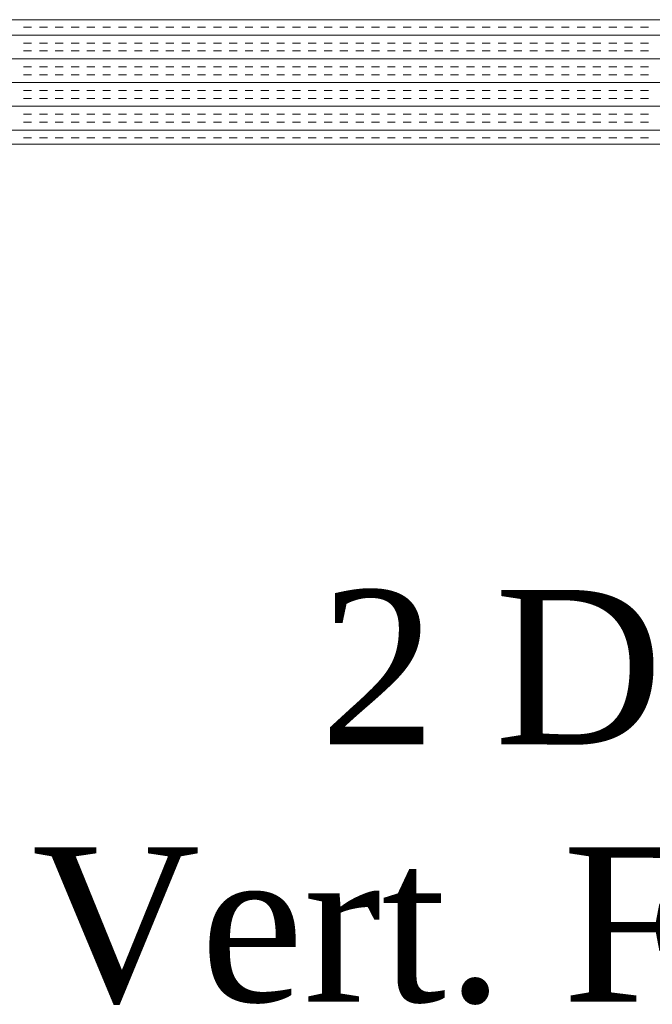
# Model space of a CAD drawing. Extents: x 3940905 to 4145695, y 925352 to 1109797.
# Tile 96 of 256: x 3949086 to 3949340, y 1099809 to 1100204. Entities that reach past the tile are written whole.
import ezdxf

# ---------------------------------------------------------------- set-up
doc = ezdxf.new("R2010")
doc.units = 0
doc.header["$LTSCALE"] = 750
doc.header["$MEASUREMENT"] = 0
doc.layers.add('CKD Equipments', color=252, linetype='CONTINUOUS', lineweight=0)
doc.layers.add('TEXT', color=7, linetype='CONTINUOUS')
doc.styles.add('TXT1', font='times.ttf')

msp = doc.modelspace()

# ---------------------------------------------------------------- linework, layer by layer
at = {"layer": 'CKD Equipments'}
for p, q in [((3949748.37, 1100204.23), (3948930.37, 1100204.23)), ((3949698.37, 1100154.23), (3948980.37, 1100154.23))]:
    msp.add_line(p, q, dxfattribs=at)
at = {"layer": 'CKD Equipments', "color": 4, "linetype": 'Continuous'}
for p, q in [((3948930.37, 1100198.04), (3949748.37, 1100198.04)), ((3949087.84, 1100201.21), (3949091.02, 1100201.21)), ((3949094.19, 1100201.21), (3949097.37, 1100201.21)), ((3949100.54, 1100201.21), (3949103.72, 1100201.21)), ((3949106.89, 1100201.21), (3949110.07, 1100201.21)), ((3949113.24, 1100201.21), (3949116.42, 1100201.21)), ((3949119.59, 1100201.21), (3949122.77, 1100201.21)), ((3949125.94, 1100201.21), (3949129.12, 1100201.21)), ((3949132.29, 1100201.21), (3949135.47, 1100201.21)), ((3949138.64, 1100201.21), (3949141.82, 1100201.21)), ((3949144.99, 1100201.21), (3949148.17, 1100201.21)), ((3949151.34, 1100201.21), (3949154.52, 1100201.21)), ((3949157.69, 1100201.21), (3949160.87, 1100201.21)), ((3949164.04, 1100201.21), (3949167.22, 1100201.21)), ((3949170.39, 1100201.21), (3949173.57, 1100201.21)), ((3949176.74, 1100201.21), (3949179.92, 1100201.21)), ((3949183.09, 1100201.21), (3949186.27, 1100201.21)), ((3949189.44, 1100201.21), (3949192.62, 1100201.21)), ((3949195.79, 1100201.21), (3949198.97, 1100201.21)), ((3949202.14, 1100201.21), (3949205.32, 1100201.21)), ((3949208.49, 1100201.21), (3949211.67, 1100201.21)), ((3949214.84, 1100201.21), (3949218.02, 1100201.21)), ((3949221.19, 1100201.21), (3949224.37, 1100201.21)), ((3949227.54, 1100201.21), (3949230.72, 1100201.21)), ((3949233.89, 1100201.21), (3949237.07, 1100201.21)), ((3949240.24, 1100201.21), (3949243.42, 1100201.21)), ((3949246.59, 1100201.21), (3949249.77, 1100201.21)), ((3949252.94, 1100201.21), (3949256.12, 1100201.21)), ((3949259.29, 1100201.21), (3949262.47, 1100201.21)), ((3949265.64, 1100201.21), (3949268.82, 1100201.21)), ((3949271.99, 1100201.21), (3949275.17, 1100201.21)), ((3949278.34, 1100201.21), (3949281.52, 1100201.21)), ((3949284.69, 1100201.21), (3949287.87, 1100201.21)), ((3949291.04, 1100201.21), (3949294.22, 1100201.21)), ((3949297.39, 1100201.21), (3949300.57, 1100201.21)), ((3949303.74, 1100201.21), (3949306.92, 1100201.21)), ((3949310.09, 1100201.21), (3949313.27, 1100201.21)), ((3949316.44, 1100201.21), (3949319.62, 1100201.21)), ((3949322.79, 1100201.21), (3949325.97, 1100201.21)), ((3949329.14, 1100201.21), (3949332.32, 1100201.21)), ((3949335.49, 1100201.21), (3949338.67, 1100201.21)), ((3949087.84, 1100194.86), (3949091.02, 1100194.86)), ((3949094.19, 1100194.86), (3949097.37, 1100194.86)), ((3949100.54, 1100194.86), (3949103.72, 1100194.86)), ((3949106.89, 1100194.86), (3949110.07, 1100194.86)), ((3949113.24, 1100194.86), (3949116.42, 1100194.86)), ((3949119.59, 1100194.86), (3949122.77, 1100194.86)), ((3949125.94, 1100194.86), (3949129.12, 1100194.86)), ((3949132.29, 1100194.86), (3949135.47, 1100194.86)), ((3949138.64, 1100194.86), (3949141.82, 1100194.86)), ((3949144.99, 1100194.86), (3949148.17, 1100194.86)), ((3949151.34, 1100194.86), (3949154.52, 1100194.86)), ((3949157.69, 1100194.86), (3949160.87, 1100194.86)), ((3949164.04, 1100194.86), (3949167.22, 1100194.86)), ((3949170.39, 1100194.86), (3949173.57, 1100194.86)), ((3949176.74, 1100194.86), (3949179.92, 1100194.86)), ((3949183.09, 1100194.86), (3949186.27, 1100194.86)), ((3949189.44, 1100194.86), (3949192.62, 1100194.86)), ((3949195.79, 1100194.86), (3949198.97, 1100194.86)), ((3949202.14, 1100194.86), (3949205.32, 1100194.86)), ((3949208.49, 1100194.86), (3949211.67, 1100194.86)), ((3949214.84, 1100194.86), (3949218.02, 1100194.86)), ((3949221.19, 1100194.86), (3949224.37, 1100194.86)), ((3949227.54, 1100194.86), (3949230.72, 1100194.86)), ((3949233.89, 1100194.86), (3949237.07, 1100194.86)), ((3949240.24, 1100194.86), (3949243.42, 1100194.86)), ((3949246.59, 1100194.86), (3949249.77, 1100194.86)), ((3949252.94, 1100194.86), (3949256.12, 1100194.86)), ((3949259.29, 1100194.86), (3949262.47, 1100194.86)), ((3949265.64, 1100194.86), (3949268.82, 1100194.86)), ((3949271.99, 1100194.86), (3949275.17, 1100194.86)), ((3949278.34, 1100194.86), (3949281.52, 1100194.86)), ((3949284.69, 1100194.86), (3949287.87, 1100194.86)), ((3949291.04, 1100194.86), (3949294.22, 1100194.86)), ((3949297.39, 1100194.86), (3949300.57, 1100194.86)), ((3949303.74, 1100194.86), (3949306.92, 1100194.86)), ((3949310.09, 1100194.86), (3949313.27, 1100194.86)), ((3949316.44, 1100194.86), (3949319.62, 1100194.86)), ((3949322.79, 1100194.86), (3949325.97, 1100194.86)), ((3949329.14, 1100194.86), (3949332.32, 1100194.86)), ((3949335.49, 1100194.86), (3949338.67, 1100194.86)), ((3949087.84, 1100191.69), (3949091.02, 1100191.69)), ((3949094.19, 1100191.69), (3949097.37, 1100191.69)), ((3949100.54, 1100191.69), (3949103.72, 1100191.69)), ((3949106.89, 1100191.69), (3949110.07, 1100191.69)), ((3949113.24, 1100191.69), (3949116.42, 1100191.69)), ((3949119.59, 1100191.69), (3949122.77, 1100191.69)), ((3949125.94, 1100191.69), (3949129.12, 1100191.69)), ((3949132.29, 1100191.69), (3949135.47, 1100191.69)), ((3949138.64, 1100191.69), (3949141.82, 1100191.69)), ((3949144.99, 1100191.69), (3949148.17, 1100191.69)), ((3949151.34, 1100191.69), (3949154.52, 1100191.69)), ((3949157.69, 1100191.69), (3949160.87, 1100191.69)), ((3949164.04, 1100191.69), (3949167.22, 1100191.69)), ((3949170.39, 1100191.69), (3949173.57, 1100191.69)), ((3949176.74, 1100191.69), (3949179.92, 1100191.69)), ((3949183.09, 1100191.69), (3949186.27, 1100191.69)), ((3949189.44, 1100191.69), (3949192.62, 1100191.69)), ((3949195.79, 1100191.69), (3949198.97, 1100191.69)), ((3949202.14, 1100191.69), (3949205.32, 1100191.69)), ((3949208.49, 1100191.69), (3949211.67, 1100191.69)), ((3949214.84, 1100191.69), (3949218.02, 1100191.69)), ((3949221.19, 1100191.69), (3949224.37, 1100191.69)), ((3949227.54, 1100191.69), (3949230.72, 1100191.69)), ((3949233.89, 1100191.69), (3949237.07, 1100191.69)), ((3949240.24, 1100191.69), (3949243.42, 1100191.69)), ((3949246.59, 1100191.69), (3949249.77, 1100191.69)), ((3949252.94, 1100191.69), (3949256.12, 1100191.69)), ((3949259.29, 1100191.69), (3949262.47, 1100191.69)), ((3949265.64, 1100191.69), (3949268.82, 1100191.69)), ((3949271.99, 1100191.69), (3949275.17, 1100191.69)), ((3949278.34, 1100191.69), (3949281.52, 1100191.69)), ((3949284.69, 1100191.69), (3949287.87, 1100191.69)), ((3949291.04, 1100191.69), (3949294.22, 1100191.69)), ((3949297.39, 1100191.69), (3949300.57, 1100191.69)), ((3949303.74, 1100191.69), (3949306.92, 1100191.69)), ((3949310.09, 1100191.69), (3949313.27, 1100191.69)), ((3949316.44, 1100191.69), (3949319.62, 1100191.69)), ((3949322.79, 1100191.69), (3949325.97, 1100191.69)), ((3949329.14, 1100191.69), (3949332.32, 1100191.69)), ((3949335.49, 1100191.69), (3949338.67, 1100191.69)), ((3948930.37, 1100188.51), (3949748.37, 1100188.51)), ((3949087.84, 1100185.34), (3949091.02, 1100185.34)), ((3949087.84, 1100182.16), (3949091.02, 1100182.16)), ((3949094.19, 1100185.34), (3949097.37, 1100185.34)), ((3949094.19, 1100182.16), (3949097.37, 1100182.16)), ((3949100.54, 1100185.34), (3949103.72, 1100185.34)), ((3949100.54, 1100182.16), (3949103.72, 1100182.16)), ((3949106.89, 1100185.34), (3949110.07, 1100185.34)), ((3949106.89, 1100182.16), (3949110.07, 1100182.16)), ((3949113.24, 1100185.34), (3949116.42, 1100185.34)), ((3949113.24, 1100182.16), (3949116.42, 1100182.16)), ((3949119.59, 1100185.34), (3949122.77, 1100185.34)), ((3949119.59, 1100182.16), (3949122.77, 1100182.16)), ((3949125.94, 1100185.34), (3949129.12, 1100185.34)), ((3949125.94, 1100182.16), (3949129.12, 1100182.16)), ((3949132.29, 1100185.34), (3949135.47, 1100185.34)), ((3949132.29, 1100182.16), (3949135.47, 1100182.16)), ((3949138.64, 1100185.34), (3949141.82, 1100185.34)), ((3949138.64, 1100182.16), (3949141.82, 1100182.16)), ((3949144.99, 1100185.34), (3949148.17, 1100185.34)), ((3949144.99, 1100182.16), (3949148.17, 1100182.16)), ((3949151.34, 1100185.34), (3949154.52, 1100185.34)), ((3949151.34, 1100182.16), (3949154.52, 1100182.16)), ((3949157.69, 1100185.34), (3949160.87, 1100185.34)), ((3949157.69, 1100182.16), (3949160.87, 1100182.16)), ((3949164.04, 1100185.34), (3949167.22, 1100185.34)), ((3949164.04, 1100182.16), (3949167.22, 1100182.16)), ((3949170.39, 1100185.34), (3949173.57, 1100185.34)), ((3949170.39, 1100182.16), (3949173.57, 1100182.16)), ((3949176.74, 1100185.34), (3949179.92, 1100185.34)), ((3949176.74, 1100182.16), (3949179.92, 1100182.16)), ((3949183.09, 1100185.34), (3949186.27, 1100185.34)), ((3949183.09, 1100182.16), (3949186.27, 1100182.16)), ((3949189.44, 1100185.34), (3949192.62, 1100185.34)), ((3949189.44, 1100182.16), (3949192.62, 1100182.16)), ((3949195.79, 1100185.34), (3949198.97, 1100185.34)), ((3949195.79, 1100182.16), (3949198.97, 1100182.16)), ((3949202.14, 1100185.34), (3949205.32, 1100185.34)), ((3949202.14, 1100182.16), (3949205.32, 1100182.16)), ((3949208.49, 1100185.34), (3949211.67, 1100185.34)), ((3949208.49, 1100182.16), (3949211.67, 1100182.16)), ((3949214.84, 1100185.34), (3949218.02, 1100185.34)), ((3949214.84, 1100182.16), (3949218.02, 1100182.16)), ((3949221.19, 1100185.34), (3949224.37, 1100185.34)), ((3949221.19, 1100182.16), (3949224.37, 1100182.16)), ((3949227.54, 1100185.34), (3949230.72, 1100185.34)), ((3949227.54, 1100182.16), (3949230.72, 1100182.16)), ((3949233.89, 1100185.34), (3949237.07, 1100185.34)), ((3949233.89, 1100182.16), (3949237.07, 1100182.16)), ((3949240.24, 1100185.34), (3949243.42, 1100185.34)), ((3949240.24, 1100182.16), (3949243.42, 1100182.16)), ((3949246.59, 1100185.34), (3949249.77, 1100185.34)), ((3949246.59, 1100182.16), (3949249.77, 1100182.16)), ((3949252.94, 1100185.34), (3949256.12, 1100185.34)), ((3949252.94, 1100182.16), (3949256.12, 1100182.16)), ((3949259.29, 1100185.34), (3949262.47, 1100185.34)), ((3949259.29, 1100182.16), (3949262.47, 1100182.16)), ((3949265.64, 1100185.34), (3949268.82, 1100185.34)), ((3949265.64, 1100182.16), (3949268.82, 1100182.16)), ((3949271.99, 1100185.34), (3949275.17, 1100185.34)), ((3949271.99, 1100182.16), (3949275.17, 1100182.16)), ((3949278.34, 1100185.34), (3949281.52, 1100185.34)), ((3949278.34, 1100182.16), (3949281.52, 1100182.16)), ((3949284.69, 1100185.34), (3949287.87, 1100185.34)), ((3949284.69, 1100182.16), (3949287.87, 1100182.16)), ((3949291.04, 1100185.34), (3949294.22, 1100185.34)), ((3949291.04, 1100182.16), (3949294.22, 1100182.16)), ((3949297.39, 1100185.34), (3949300.57, 1100185.34)), ((3949297.39, 1100182.16), (3949300.57, 1100182.16)), ((3949303.74, 1100185.34), (3949306.92, 1100185.34)), ((3949303.74, 1100182.16), (3949306.92, 1100182.16)), ((3949310.09, 1100185.34), (3949313.27, 1100185.34)), ((3949310.09, 1100182.16), (3949313.27, 1100182.16)), ((3949316.44, 1100185.34), (3949319.62, 1100185.34)), ((3949316.44, 1100182.16), (3949319.62, 1100182.16)), ((3949322.79, 1100185.34), (3949325.97, 1100185.34)), ((3949322.79, 1100182.16), (3949325.97, 1100182.16)), ((3949329.14, 1100185.34), (3949332.32, 1100185.34)), ((3949329.14, 1100182.16), (3949332.32, 1100182.16)), ((3949335.49, 1100185.34), (3949338.67, 1100185.34)), ((3949335.49, 1100182.16), (3949338.67, 1100182.16)), ((3948930.37, 1100178.99), (3949748.37, 1100178.99)), ((3949087.84, 1100175.81), (3949091.02, 1100175.81)), ((3949094.19, 1100175.81), (3949097.37, 1100175.81)), ((3949100.54, 1100175.81), (3949103.72, 1100175.81)), ((3949106.89, 1100175.81), (3949110.07, 1100175.81)), ((3949113.24, 1100175.81), (3949116.42, 1100175.81)), ((3949119.59, 1100175.81), (3949122.77, 1100175.81)), ((3949125.94, 1100175.81), (3949129.12, 1100175.81)), ((3949132.29, 1100175.81), (3949135.47, 1100175.81)), ((3949138.64, 1100175.81), (3949141.82, 1100175.81)), ((3949144.99, 1100175.81), (3949148.17, 1100175.81)), ((3949151.34, 1100175.81), (3949154.52, 1100175.81)), ((3949157.69, 1100175.81), (3949160.87, 1100175.81)), ((3949164.04, 1100175.81), (3949167.22, 1100175.81)), ((3949170.39, 1100175.81), (3949173.57, 1100175.81)), ((3949176.74, 1100175.81), (3949179.92, 1100175.81)), ((3949183.09, 1100175.81), (3949186.27, 1100175.81)), ((3949189.44, 1100175.81), (3949192.62, 1100175.81)), ((3949195.79, 1100175.81), (3949198.97, 1100175.81)), ((3949202.14, 1100175.81), (3949205.32, 1100175.81)), ((3949208.49, 1100175.81), (3949211.67, 1100175.81)), ((3949214.84, 1100175.81), (3949218.02, 1100175.81)), ((3949221.19, 1100175.81), (3949224.37, 1100175.81)), ((3949227.54, 1100175.81), (3949230.72, 1100175.81)), ((3949233.89, 1100175.81), (3949237.07, 1100175.81)), ((3949240.24, 1100175.81), (3949243.42, 1100175.81)), ((3949246.59, 1100175.81), (3949249.77, 1100175.81)), ((3949252.94, 1100175.81), (3949256.12, 1100175.81)), ((3949259.29, 1100175.81), (3949262.47, 1100175.81)), ((3949265.64, 1100175.81), (3949268.82, 1100175.81)), ((3949271.99, 1100175.81), (3949275.17, 1100175.81)), ((3949278.34, 1100175.81), (3949281.52, 1100175.81)), ((3949284.69, 1100175.81), (3949287.87, 1100175.81)), ((3949291.04, 1100175.81), (3949294.22, 1100175.81)), ((3949297.39, 1100175.81), (3949300.57, 1100175.81)), ((3949303.74, 1100175.81), (3949306.92, 1100175.81)), ((3949310.09, 1100175.81), (3949313.27, 1100175.81)), ((3949316.44, 1100175.81), (3949319.62, 1100175.81)), ((3949322.79, 1100175.81), (3949325.97, 1100175.81)), ((3949329.14, 1100175.81), (3949332.32, 1100175.81)), ((3949335.49, 1100175.81), (3949338.67, 1100175.81)), ((3949087.84, 1100172.64), (3949091.02, 1100172.64)), ((3949094.19, 1100172.64), (3949097.37, 1100172.64)), ((3949100.54, 1100172.64), (3949103.72, 1100172.64)), ((3949106.89, 1100172.64), (3949110.07, 1100172.64)), ((3949113.24, 1100172.64), (3949116.42, 1100172.64)), ((3949119.59, 1100172.64), (3949122.77, 1100172.64)), ((3949125.94, 1100172.64), (3949129.12, 1100172.64)), ((3949132.29, 1100172.64), (3949135.47, 1100172.64)), ((3949138.64, 1100172.64), (3949141.82, 1100172.64)), ((3949144.99, 1100172.64), (3949148.17, 1100172.64)), ((3949151.34, 1100172.64), (3949154.52, 1100172.64)), ((3949157.69, 1100172.64), (3949160.87, 1100172.64)), ((3949164.04, 1100172.64), (3949167.22, 1100172.64)), ((3949170.39, 1100172.64), (3949173.57, 1100172.64)), ((3949176.74, 1100172.64), (3949179.92, 1100172.64)), ((3949183.09, 1100172.64), (3949186.27, 1100172.64)), ((3949189.44, 1100172.64), (3949192.62, 1100172.64)), ((3949195.79, 1100172.64), (3949198.97, 1100172.64)), ((3949202.14, 1100172.64), (3949205.32, 1100172.64)), ((3949208.49, 1100172.64), (3949211.67, 1100172.64)), ((3949214.84, 1100172.64), (3949218.02, 1100172.64)), ((3949221.19, 1100172.64), (3949224.37, 1100172.64)), ((3949227.54, 1100172.64), (3949230.72, 1100172.64)), ((3949233.89, 1100172.64), (3949237.07, 1100172.64)), ((3949240.24, 1100172.64), (3949243.42, 1100172.64)), ((3949246.59, 1100172.64), (3949249.77, 1100172.64)), ((3949252.94, 1100172.64), (3949256.12, 1100172.64)), ((3949259.29, 1100172.64), (3949262.47, 1100172.64)), ((3949265.64, 1100172.64), (3949268.82, 1100172.64)), ((3949271.99, 1100172.64), (3949275.17, 1100172.64)), ((3949278.34, 1100172.64), (3949281.52, 1100172.64)), ((3949284.69, 1100172.64), (3949287.87, 1100172.64)), ((3949291.04, 1100172.64), (3949294.22, 1100172.64)), ((3949297.39, 1100172.64), (3949300.57, 1100172.64)), ((3949303.74, 1100172.64), (3949306.92, 1100172.64)), ((3949310.09, 1100172.64), (3949313.27, 1100172.64)), ((3949316.44, 1100172.64), (3949319.62, 1100172.64)), ((3949322.79, 1100172.64), (3949325.97, 1100172.64)), ((3949329.14, 1100172.64), (3949332.32, 1100172.64)), ((3949335.49, 1100172.64), (3949338.67, 1100172.64)), ((3948930.37, 1100169.46), (3949748.37, 1100169.46)), ((3949087.84, 1100166.29), (3949091.02, 1100166.29)), ((3949094.19, 1100166.29), (3949097.37, 1100166.29)), ((3949100.54, 1100166.29), (3949103.72, 1100166.29)), ((3949106.89, 1100166.29), (3949110.07, 1100166.29)), ((3949113.24, 1100166.29), (3949116.42, 1100166.29)), ((3949119.59, 1100166.29), (3949122.77, 1100166.29)), ((3949125.94, 1100166.29), (3949129.12, 1100166.29)), ((3949132.29, 1100166.29), (3949135.47, 1100166.29)), ((3949138.64, 1100166.29), (3949141.82, 1100166.29)), ((3949144.99, 1100166.29), (3949148.17, 1100166.29)), ((3949151.34, 1100166.29), (3949154.52, 1100166.29)), ((3949157.69, 1100166.29), (3949160.87, 1100166.29)), ((3949164.04, 1100166.29), (3949167.22, 1100166.29)), ((3949170.39, 1100166.29), (3949173.57, 1100166.29)), ((3949176.74, 1100166.29), (3949179.92, 1100166.29)), ((3949183.09, 1100166.29), (3949186.27, 1100166.29)), ((3949189.44, 1100166.29), (3949192.62, 1100166.29)), ((3949195.79, 1100166.29), (3949198.97, 1100166.29)), ((3949202.14, 1100166.29), (3949205.32, 1100166.29)), ((3949208.49, 1100166.29), (3949211.67, 1100166.29)), ((3949214.84, 1100166.29), (3949218.02, 1100166.29)), ((3949221.19, 1100166.29), (3949224.37, 1100166.29)), ((3949227.54, 1100166.29), (3949230.72, 1100166.29)), ((3949233.89, 1100166.29), (3949237.07, 1100166.29)), ((3949240.24, 1100166.29), (3949243.42, 1100166.29)), ((3949246.59, 1100166.29), (3949249.77, 1100166.29)), ((3949252.94, 1100166.29), (3949256.12, 1100166.29)), ((3949259.29, 1100166.29), (3949262.47, 1100166.29)), ((3949265.64, 1100166.29), (3949268.82, 1100166.29)), ((3949271.99, 1100166.29), (3949275.17, 1100166.29)), ((3949278.34, 1100166.29), (3949281.52, 1100166.29)), ((3949284.69, 1100166.29), (3949287.87, 1100166.29)), ((3949291.04, 1100166.29), (3949294.22, 1100166.29)), ((3949297.39, 1100166.29), (3949300.57, 1100166.29)), ((3949303.74, 1100166.29), (3949306.92, 1100166.29)), ((3949310.09, 1100166.29), (3949313.27, 1100166.29)), ((3949316.44, 1100166.29), (3949319.62, 1100166.29)), ((3949322.79, 1100166.29), (3949325.97, 1100166.29)), ((3949329.14, 1100166.29), (3949332.32, 1100166.29)), ((3949335.49, 1100166.29), (3949338.67, 1100166.29)), ((3949087.84, 1100163.11), (3949091.02, 1100163.11)), ((3949094.19, 1100163.11), (3949097.37, 1100163.11)), ((3949100.54, 1100163.11), (3949103.72, 1100163.11)), ((3949106.89, 1100163.11), (3949110.07, 1100163.11)), ((3949113.24, 1100163.11), (3949116.42, 1100163.11)), ((3949119.59, 1100163.11), (3949122.77, 1100163.11)), ((3949125.94, 1100163.11), (3949129.12, 1100163.11)), ((3949132.29, 1100163.11), (3949135.47, 1100163.11)), ((3949138.64, 1100163.11), (3949141.82, 1100163.11)), ((3949144.99, 1100163.11), (3949148.17, 1100163.11)), ((3949151.34, 1100163.11), (3949154.52, 1100163.11)), ((3949157.69, 1100163.11), (3949160.87, 1100163.11)), ((3949164.04, 1100163.11), (3949167.22, 1100163.11)), ((3949170.39, 1100163.11), (3949173.57, 1100163.11)), ((3949176.74, 1100163.11), (3949179.92, 1100163.11)), ((3949183.09, 1100163.11), (3949186.27, 1100163.11)), ((3949189.44, 1100163.11), (3949192.62, 1100163.11)), ((3949195.79, 1100163.11), (3949198.97, 1100163.11)), ((3949202.14, 1100163.11), (3949205.32, 1100163.11)), ((3949208.49, 1100163.11), (3949211.67, 1100163.11)), ((3949214.84, 1100163.11), (3949218.02, 1100163.11)), ((3949221.19, 1100163.11), (3949224.37, 1100163.11)), ((3949227.54, 1100163.11), (3949230.72, 1100163.11)), ((3949233.89, 1100163.11), (3949237.07, 1100163.11)), ((3949240.24, 1100163.11), (3949243.42, 1100163.11)), ((3949246.59, 1100163.11), (3949249.77, 1100163.11)), ((3949252.94, 1100163.11), (3949256.12, 1100163.11)), ((3949259.29, 1100163.11), (3949262.47, 1100163.11)), ((3949265.64, 1100163.11), (3949268.82, 1100163.11)), ((3949271.99, 1100163.11), (3949275.17, 1100163.11)), ((3949278.34, 1100163.11), (3949281.52, 1100163.11)), ((3949284.69, 1100163.11), (3949287.87, 1100163.11)), ((3949291.04, 1100163.11), (3949294.22, 1100163.11)), ((3949297.39, 1100163.11), (3949300.57, 1100163.11)), ((3949303.74, 1100163.11), (3949306.92, 1100163.11)), ((3949310.09, 1100163.11), (3949313.27, 1100163.11)), ((3949316.44, 1100163.11), (3949319.62, 1100163.11)), ((3949322.79, 1100163.11), (3949325.97, 1100163.11)), ((3949329.14, 1100163.11), (3949332.32, 1100163.11)), ((3949335.49, 1100163.11), (3949338.67, 1100163.11)), ((3948930.37, 1100159.94), (3949748.37, 1100159.94)), ((3949087.84, 1100156.76), (3949091.02, 1100156.76)), ((3949094.19, 1100156.76), (3949097.37, 1100156.76)), ((3949100.54, 1100156.76), (3949103.72, 1100156.76)), ((3949106.89, 1100156.76), (3949110.07, 1100156.76)), ((3949113.24, 1100156.76), (3949116.42, 1100156.76)), ((3949119.59, 1100156.76), (3949122.77, 1100156.76)), ((3949125.94, 1100156.76), (3949129.12, 1100156.76)), ((3949132.29, 1100156.76), (3949135.47, 1100156.76)), ((3949138.64, 1100156.76), (3949141.82, 1100156.76)), ((3949144.99, 1100156.76), (3949148.17, 1100156.76)), ((3949151.34, 1100156.76), (3949154.52, 1100156.76)), ((3949157.69, 1100156.76), (3949160.87, 1100156.76)), ((3949164.04, 1100156.76), (3949167.22, 1100156.76)), ((3949170.39, 1100156.76), (3949173.57, 1100156.76)), ((3949176.74, 1100156.76), (3949179.92, 1100156.76)), ((3949183.09, 1100156.76), (3949186.27, 1100156.76)), ((3949189.44, 1100156.76), (3949192.62, 1100156.76)), ((3949195.79, 1100156.76), (3949198.97, 1100156.76)), ((3949202.14, 1100156.76), (3949205.32, 1100156.76)), ((3949208.49, 1100156.76), (3949211.67, 1100156.76)), ((3949214.84, 1100156.76), (3949218.02, 1100156.76)), ((3949221.19, 1100156.76), (3949224.37, 1100156.76)), ((3949227.54, 1100156.76), (3949230.72, 1100156.76)), ((3949233.89, 1100156.76), (3949237.07, 1100156.76)), ((3949240.24, 1100156.76), (3949243.42, 1100156.76)), ((3949246.59, 1100156.76), (3949249.77, 1100156.76)), ((3949252.94, 1100156.76), (3949256.12, 1100156.76)), ((3949259.29, 1100156.76), (3949262.47, 1100156.76)), ((3949265.64, 1100156.76), (3949268.82, 1100156.76)), ((3949271.99, 1100156.76), (3949275.17, 1100156.76)), ((3949278.34, 1100156.76), (3949281.52, 1100156.76)), ((3949284.69, 1100156.76), (3949287.87, 1100156.76)), ((3949291.04, 1100156.76), (3949294.22, 1100156.76)), ((3949297.39, 1100156.76), (3949300.57, 1100156.76)), ((3949303.74, 1100156.76), (3949306.92, 1100156.76)), ((3949310.09, 1100156.76), (3949313.27, 1100156.76)), ((3949316.44, 1100156.76), (3949319.62, 1100156.76)), ((3949322.79, 1100156.76), (3949325.97, 1100156.76)), ((3949329.14, 1100156.76), (3949332.32, 1100156.76)), ((3949335.49, 1100156.76), (3949338.67, 1100156.76))]:
    msp.add_line(p, q, dxfattribs=at)

# ---------------------------------------------------------------- texts
at = {"layer": 'TEXT', "insert": (3948735.92, 1099975.31), "char_height": 61.9627, "width": 1204.0964, "attachment_point": 1, "style": 'TXT1'}
msp.add_mtext('\\pxqc;2 Door\\PVert. Freezer', dxfattribs=at)

doc.saveas('drawing.dxf')
